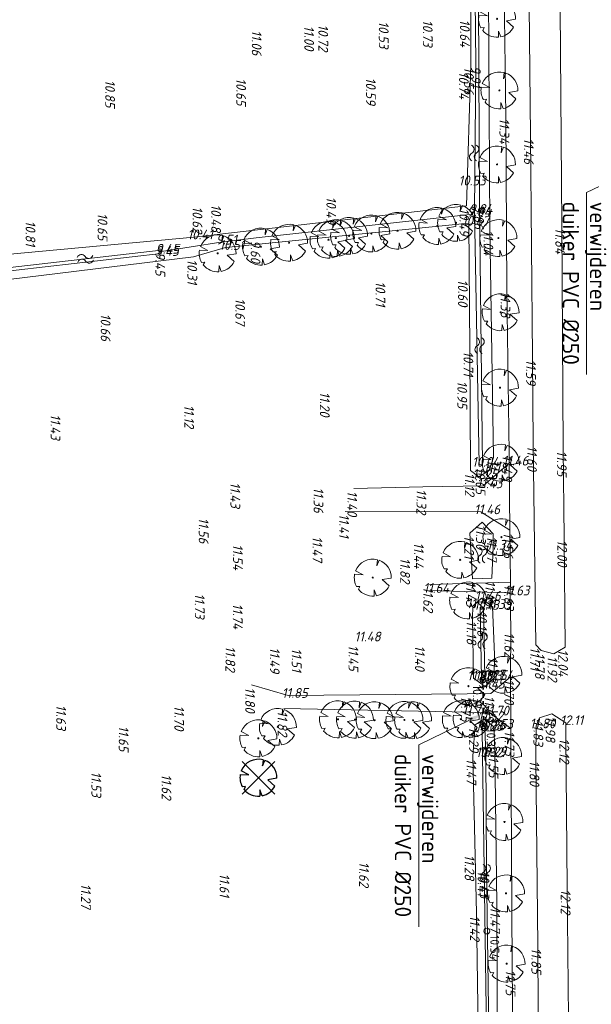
# Model space of a CAD drawing. Header units: metres. Extents: x 232614 to 233692, y 552964 to 554400.
# Tile 15 of 26: x 233346 to 233434, y 553931 to 554082. Entities that reach past the tile are written whole.
import ezdxf
from ezdxf import colors
from ezdxf.entities.mleader import LeaderData, LeaderLine
from ezdxf.math import Vec2, Vec3

# ---------------------------------------------------------------- set-up
doc = ezdxf.new("R2010")
doc.units = ezdxf.units.M
doc.linetypes.add('NLCS-HIDDEN', pattern=[4, 2, -2])
for name, color, linetype, lineweight, true_color in [('B-XX-AL-Hoogtecijfer-T', 7, 'Continuous', 18, 0xb8807a), ('Q26_Boom', 7, 'Continuous', 13, 0x165700), ('T09_Insteek_sloot', 7, 'Continuous', 13, 0x164c00), ('V-Duikerhoogte BOB-T', 7, 'Continuous', 18, 0x0059b3), ('V-Q69_Duiker-S', 1, 'NLCS-HIDDEN', 35, 0xff0000), ('V-WE-GR-BOOM_OP_BASIS_VAN_FOTO-S', 7, 'Continuous', 25, 0x165700), ('Waterpeilhoogte', 7, 'Continuous', 18, 0xb8807a)]:
    doc.layers.add(name, color=color, linetype=linetype, lineweight=lineweight, true_color=true_color)
for name, color, linetype, lineweight in [('Hoogtecijfer-T-UIT', 2, 'Continuous', 18), ('S05_Water', 144, 'Continuous', 13), ('T07_Greppel', 144, 'Continuous', 13), ('V-WE-AL-T', 7, 'Continuous', 13), ('V-WE-GR-BOOM-G', 1, 'Continuous', 25), ('V01_Kantgeslverh', 251, 'Continuous', 13), ('V05_Kanthalfverh', 251, 'Continuous', 13), ('W11_Waterlijn', 142, 'Continuous', 13)]:
    doc.layers.add(name, color=color, linetype=linetype, lineweight=lineweight)
doc.styles.add('ISO', font='NLCS-ISO.ttf')
doc.styles.add('NLCS-ISO', font='NLCS-ISO.ttf', dxfattribs={"height": 1.8})
doc.styles.add('NLCS-ISO-ANNOTATIEF-T25', font='NLCS-ISO.ttf', dxfattribs={"height": 2.5})
doc.styles.get("Standard").update_dxf_attribs({"font": 'arial.ttf'})

# ---------------------------------------------------------------- blocks, each defined once
blk = doc.blocks.new('M02_GRONDSLAGPUNT')
blk.add_circle((0, 0), 0.5)
blk.add_attdef('1', (0.6883896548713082, 0.5986564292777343), '', height=1.3)
blk = doc.blocks.new('Q69_DUIKER_OPENING')
at = {"color": 0}
for p, q in [((-0.2038016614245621, 0.344941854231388), (0, 0)), ((-0.1961876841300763, -0.3480278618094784), (0, 0)), ((0, 0), (0.5204812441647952, 0)), ((0.9994211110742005, 0), (1.501528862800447, 0)), ((1.898673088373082, 0), (2.3, 0))]:
    blk.add_line(p, q, dxfattribs=at)
blk = doc.blocks.new('Q26_BOOM')
at = {"flags": 128}
for points in [[(0.7241735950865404, 2.737870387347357), (0.6408429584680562, 1.803661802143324), (0.9729455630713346, 2.659649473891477)], [(-2.786822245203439, 0.5039873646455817), (-1.479423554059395, 0.4418412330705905), (-2.631308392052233, 1.047180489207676)], [(-2.192573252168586, -1.792472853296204), (-1.969614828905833, -1.360378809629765), (-2.466565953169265, -1.391553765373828)], [(2.831082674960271, -0.07294376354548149), (1.441592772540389, -0.309453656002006), (2.527937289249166, -1.276695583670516)], [(0.5578399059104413, -2.77656365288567), (0.2358009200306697, -1.873217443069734), (0.202819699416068, -2.824753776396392)]]:
    blk.add_lwpolyline(points, dxfattribs=at)
blk.add_lwpolyline([(2.83107871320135, -0.07294367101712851, 0.3219436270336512), (0.9729437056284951, 2.65964433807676, 0.3219436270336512)], format="xyb", dxfattribs=at)
blk.add_circle((0, 0), 0.08437499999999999)
for start, end in [(75.18440999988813, 158.298953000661), (169.7490490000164, 209.4302330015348), (281.3600670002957, 333.2046490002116), (219.2666920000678, 274.1068389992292)]:
    blk.add_arc((0, 0), 2.832018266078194, start, end)
blk = doc.blocks.new('S05')
for centre, radius, start, end in [((-0.6000000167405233, 0.03999905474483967), 0.6799999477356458, 28.07257499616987, 151.9275999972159), ((0.5999988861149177, 0.6800008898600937), 0.679999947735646, 208.0725722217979, 331.9275972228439), ((-0.5999988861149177, -0.6800008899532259), 0.6799999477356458, 28.07257499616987, 151.9275999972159), ((0.6000000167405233, -0.03999905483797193), 0.679999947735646, 208.0725722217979, 331.9275972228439)]:
    blk.add_arc(centre, radius, start, end)
blk = doc.blocks.new('V-SGR-BOOM_08')
at = {"ltscale": 20, "flags": 128}
for points in [[(0.6137024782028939, 2.320214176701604), (0.5430837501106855, 1.528517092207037), (0.8245248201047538, 2.253925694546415)], [(-2.361698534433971, 0.4271051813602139), (-1.253740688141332, 0.3744393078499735), (-2.229907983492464, 0.8874353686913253)], [(-1.858100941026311, -1.51903499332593), (-1.669154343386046, -1.152855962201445), (-2.090296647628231, -1.179275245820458)], [(2.399207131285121, -0.06181635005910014), (1.221680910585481, -0.2622471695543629), (2.142305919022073, -1.081938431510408)], [(0.4727378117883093, -2.352980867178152), (0.1998279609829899, -1.587445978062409), (0.1718782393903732, -2.393819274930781)]]:
    blk.add_lwpolyline(points, dxfattribs=at)
blk.add_lwpolyline([(2.399203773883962, -0.06181627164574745, 0.3219436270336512), (0.8245232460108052, 2.253921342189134, 0.3219436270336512)], format="xyb", dxfattribs=at)
blk.add_circle((1.789445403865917e-13, -1.789445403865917e-13), 0.07)
at = {"ltscale": 20}
for start, end in [(75.18440999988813, 158.298953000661), (169.7490490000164, 209.4302330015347), (281.3600670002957, 333.2046490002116), (219.2666920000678, 274.1068389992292)]:
    blk.add_arc((1.823366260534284e-13, -1.823413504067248e-13), 2.399999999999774, start, end, dxfattribs=at)
at = {"layer": 'V-WE-GR-BOOM-G'}
for p, q in [((-2.1213203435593, 2.1213203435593), (2.121320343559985, -2.121320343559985)), ((2.121320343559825, 2.12132034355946), (-2.12132034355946, -2.121320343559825))]:
    blk.add_line(p, q, dxfattribs=at)

msp = doc.modelspace()

# ---------------------------------------------------------------- linework, layer by layer
at = {"layer": 'T07_Greppel'}
msp.add_lwpolyline([(233368.185077, 554046.090511), (233377.285966, 554047.490172), (233382.694565, 554048.169692), (233415.921, 554051.81)], dxfattribs=at)
at = {"layer": 'T09_Insteek_sloot'}
for points in [[(233326.5775806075, 554043.6419528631), (233338.281941, 554045.042454), (233373.164, 554048.301), (233414.967, 554053.067), (233415.651, 554074.744), (233415.614, 554094.004), (233392.914, 554093.272), (233390.542, 554093.425), (233390.484, 554094.992), (233414.8157820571, 554095.27), (233416.335, 554095.835), (233418.29, 554094.763), (233418.563, 554049.717), (233419.09, 554014.497), (233418.434, 554012.506), (233416.848, 554011.516), (233415.595, 554012.495)], [(233415.595, 554012.495), (233415.459, 554031.142), (233415.314, 554050.417), (233378.005, 554046.671), (233373.120571, 554045.245403), (233337.154954, 554040.865204), (233323.8875631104, 554039.3949591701)]]:
    msp.add_lwpolyline(points, dxfattribs=at)
for points in [[(233415.500525, 554002.8556100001), (233415.888813, 553995.848962), (233418.867511, 553995.957418), (233419.061294, 554000.685984), (233419.062187, 554002.776339), (233417.378, 554004.567)], [(233418.9498359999, 553991.588302), (233419.252281, 553984.251736), (233419.226482, 553980.6808979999), (233417.849, 553979.379), (233416.0367705, 553980.639382), (233415.878974, 553989.824891), (233415.9283284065, 553991.7056743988), (233417.263, 553992.901)], [(233420.250334, 553855.930242), (233420.58564, 553859.373445), (233420.410765, 553877.252934), (233420.095832, 553894.679045), (233419.726132, 553922.536359), (233419.618726, 553945.906748), (233419.324256, 553969.674612), (233419.1725535, 553973.192525), (233417.662, 553974.385), (233416.302, 553973.493), (233415.959632, 553968.66412), (233416.499143, 553944.598569), (233416.921955, 553916.209019), (233417.212707, 553893.407276), (233417.438049, 553874.809602), (233417.6993505, 553855.528014), (233418.9505096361, 553854.5042439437)]]:
    msp.add_lwpolyline(points, close=True, dxfattribs=at)
at = {"layer": 'V-Q69_Duiker-S', "ltscale": 0.25}
msp.add_line((233417.5093285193, 553978.0963569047), (233417.5437094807, 553975.6158910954), dxfattribs=at)
at = {"layer": 'V01_Kantgeslverh'}
for points in [[(233420.532, 554094.1410000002), (233420.639856, 554093.431048), (233421.011733, 554066.878513), (233421.161469, 554040.244708), (233421.483457, 554015.184526), (233421.487, 554013.616)], [(233424.448, 554093.837), (233424.766935, 554063.838206), (233425.07048, 554029.870949), (233425.210744, 554016.653879), (233425.597604, 553985.750886), (233426.433, 553984.859), (233428.3562735, 553984.3686454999), (233430.093311, 553985.402656), (233429.931337, 554002.1812), (233429.792464, 554015.880678), (233429.573559, 554050.080301), (233429.2550000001, 554090.063)], [(233421.487, 554013.616), (233421.609, 554003.338)], [(233421.609, 554003.338), (233421.695, 553995.347)], [(233421.695, 553995.347), (233421.686, 553993.704)], [(233421.686, 553993.704), (233421.739475, 553988.025678), (233421.721041, 553980.8296160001)], [(233421.721041, 553980.8296160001), (233421.7698148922, 553972.9222883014)], [(233427.812441, 553884.9686890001), (233427.968085, 553889.280558), (233428.530656, 553898.870519), (233429.784326, 553911.727349), (233430.639054, 553923.513225), (233430.385509, 553948.598735), (233430.184866, 553971.750937), (233430.207382, 553973.778167), (233428.056, 553975.187), (233426.182, 553974.548), (233425.633722, 553973.305455), (233425.591273, 553968.36584), (233425.882262, 553939.601878), (233426.036617, 553909.948319), (233426.442609, 553880.915648), (233426.6816405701, 553852.46985469)], [(233422.5996577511, 553854.7173890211), (233422.483189, 553886.365324), (233421.943906, 553936.231468), (233421.7698148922, 553972.9222883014)]]:
    msp.add_lwpolyline(points, dxfattribs=at)
at = {"layer": 'V05_Kanthalfverh'}
for points in [[(233421.487, 554013.616), (233417.524805, 554010.122953), (233408.257, 554009.981), (233397.693, 554009.721)], [(233421.609, 554003.338), (233417.151466, 554006.151927), (233396.364, 554006.187)], [(233409.309, 553995.015), (233421.695, 553995.347)], [(233409.344, 553994.087), (233421.686, 553993.704)], [(233421.721041, 553980.8296160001), (233418.704513, 553978.296978), (233415.064, 553978.211), (233387.626, 553977.97), (233381.983, 553979.606)], [(233421.7698148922, 553972.9222883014), (233418.580851, 553975.25894), (233415.305, 553975.426), (233386.966, 553975.999)]]:
    msp.add_lwpolyline(points, dxfattribs=at)
at = {"layer": 'W11_Waterlijn'}
for points in [[(233416.196, 554094.601), (233416.76, 554094.661), (233416.98, 554053.483), (233417.416, 554013.341), (233416.886, 554013.416), (233416.193, 554052.204), (233416.396729, 554074.865644)], [(233417.774, 553980.769), (233417.285151, 553980.624995), (233417.04496, 553991.469911), (233417.570901, 553991.303288)], [(233417.793574, 553972.997327), (233417.951715, 553968.966358), (233418.052844, 553951.423741), (233418.487343, 553919.379911), (233418.779012, 553891.107185), (233419.237468, 553856.212526), (233418.779423, 553856.225569), (233418.332408, 553891.068773), (233418.11858, 553919.36196), (233417.650819, 553951.433627), (233417.432423, 553968.868335), (233417.387614, 553972.905321)]]:
    msp.add_lwpolyline(points, close=True, dxfattribs=at)
msp.add_lwpolyline([(233326.7401371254, 554041.6492710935), (233336.929505, 554042.705311), (233368.130701, 554046.31105), (233368.123144, 554045.752393), (233336.943667, 554042.210412), (233323.9156361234, 554040.804565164)], dxfattribs=at)

# ---------------------------------------------------------------- block references
at = {"layer": 'Q26_Boom'}
for p in [(233419.652227, 554081.774514), (233420.014848, 554070.784488), (233419.646155, 554059.436389), (233410.483897, 554050.003814), (233413.367325, 554050.473609), (233394.934359, 554048.139106), (233396.959583, 554048.481293), (233400.375541, 554048.839986), (233404.380707, 554049.262194), (233419.856741, 554048.141969), (233383.436294, 554046.820012), (233387.757263, 554047.428837), (233393.803882, 554047.888675), (233376.800656, 554045.803515), (233420.190699, 554036.764778), (233420.102146, 554025.195966), (233420.20381, 554013.6842), (233420.318726, 554002.265799), (233413.996426, 553998.790141), (233400.588331, 553996.06454), (233415.207379, 553992.567545), (233420.633235, 553981.149278), (233415.255523, 553979.414241), (233395.253442, 553974.321987), (233397.853681, 553974.273362), (233400.875978, 553974.185818), (233405.442625, 553974.236859), (233406.776903, 553974.182883), (233414.092331, 553974.347835), (233415.739255, 553974.435113), (233386.040767, 553973.166572), (233383.048959, 553971.407542), (233420.588981, 553968.699806), (233420.788802, 553958.577896), (233421.030005, 553947.626862), (233421.115917, 553936.842797)]:
    msp.add_blockref('Q26_BOOM', p, dxfattribs=at)
at = {"layer": 'S05_Water'}
for p, rotation in [((233416.1281640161, 554061.1850213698), 91.17389528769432), ((233356.513297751, 554044.9602038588), 6.469641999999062), ((233416.9733911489, 554031.6319979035), 91.35944767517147), ((233417.3817585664, 553999.4866453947), 92.58082331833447), ((233417.4468674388, 553986.3845721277), 91.85743808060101), ((233417.9141155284, 553950.8680707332), 270.910108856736)]:
    msp.add_blockref('S05', p, dxfattribs=dict(at, rotation=rotation))
at = {"layer": 'V-Duikerhoogte BOB-T'}
ref = msp.add_blockref('M02_GRONDSLAGPUNT', (233417.476, 553980.396), dxfattribs=dict(at, xscale=0.9, yscale=0.9, zscale=0.9, rotation=270))
ref.add_attrib('M02_GRONDSLAGPUNT', '10.37', (233415.9360364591, 553979.5998558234), dxfattribs={"layer": '0', "color": 0, "height": 1.35, "rotation": 270, "style": 'ISO'})
ref = msp.add_blockref('M02_GRONDSLAGPUNT', (233417.575, 553973.315), dxfattribs=dict(at, xscale=0.9, yscale=0.9, zscale=0.9, rotation=270))
ref.add_attrib('M02_GRONDSLAGPUNT', '10.36', (233418.0654814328, 553972.9201367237), dxfattribs={"layer": '0', "color": 0, "height": 1.35, "rotation": 270, "style": 'ISO'})
at = {"layer": 'V-Q69_Duiker-S'}
for p, rotation in [((233417.477452, 553980.396136), 270.7941080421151), ((233417.575586, 553973.316112), 90.79410804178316)]:
    msp.add_blockref('Q69_DUIKER_OPENING', p, dxfattribs=dict(at, rotation=rotation))
at = {"layer": 'V-WE-GR-BOOM_OP_BASIS_VAN_FOTO-S', "xscale": 1.180007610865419, "yscale": 1.180007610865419, "zscale": 1.180007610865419}
msp.add_blockref('V-SGR-BOOM_08', (233383.057919, 553965.363728), dxfattribs=at)
at = {"layer": 'Waterpeilhoogte'}
ref = msp.add_blockref('M02_GRONDSLAGPUNT', (233418.09, 553941.846), dxfattribs=dict(at, xscale=0.9, yscale=0.9, zscale=0.9, rotation=270))
ref.add_attrib('M02_GRONDSLAGPUNT', '10.54', (233418.6287907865, 553941.2264493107), dxfattribs={"layer": '0', "color": 0, "height": 1.35, "rotation": 270, "style": 'ISO'})

# ---------------------------------------------------------------- texts
at = {"layer": 'B-XX-AL-Hoogtecijfer-T', "style": 'NLCS-ISO', "oblique": 13.5}
for s, p in [('10.73', (233408.2714444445, 554081.6058468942)), ('10.64', (233413.9605555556, 554081.6650866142)), ('11.06', (233382.041113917, 554080.0390866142)), ('11.00', (233390.086375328, 554080.7298468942)), ('10.72', (233392.2537891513, 554080.9018468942)), ('10.53', (233401.5194444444, 554081.3912629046)), ('10.56', (233414.6043361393, 554074.3855026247)), ('9.91', (233415.6545039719, 554074.5244475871)), ('10.65', (233379.6598897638, 554072.6575026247)), ('10.59', (233399.5538372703, 554072.7522629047)), ('10.74', (233413.8125555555, 554073.6578468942)), ('10.85', (233359.5598897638, 554072.4033347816)), ('11.34', (233420.0200663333, 554066.528513)), ('11.46', (233423.7591600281, 554063.4702926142)), ('10.49', (233393.4779483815, 554054.4896504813)), ('10.62', (233372.9697891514, 554052.9980866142)), ('10.48', (233375.8154743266, 554053.307918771)), ('9.86', (233416.1438888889, 554053.1238902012)), ('10.65', (233358.4088897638, 554051.9845026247)), ('10.49', (233413.8799483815, 554052.7256504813)), ('10.81', (233347.3582222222, 554050.806918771)), ('11.04', (233417.5713333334, 554049.3668468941)), ('11.84', (233428.5818923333, 554049.718219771)), ('9.60', (233381.8747153, 554047.8105822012)), ('9.45', (233367.2592546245, 554045.9704660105)), ('10.31', (233372.1677932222, 554044.8952498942)), ('10.71', (233401.0152222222, 554041.5038468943)), ('10.60', (233413.6625975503, 554041.7850866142)), ('11.38', (233420.1966099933, 554039.882626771)), ('10.67', (233379.5214444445, 554038.9120866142)), ('10.66', (233358.8783361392, 554036.5470866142)), ('10.71', (233414.5062222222, 554030.7918468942)), ('11.59', (233424.1000950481, 554029.5303650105)), ('10.95', (233413.5688897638, 554026.2262629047)), ('11.20', (233392.4873753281, 554024.5638468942)), ('11.43', (233351.1873333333, 554021.1340000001)), ('11.12', (233371.6933447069, 554022.551)), ('11.60', (233424.2581193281, 554016.2859656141)), ('11.95', (233428.8271315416, 554015.5400940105)), ('11.33', (233418.1372222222, 554014.147)), ('11.49', (233420.4741831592, 554014.8433295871)), ('11.12', (233414.7123447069, 554012.145)), ('10.05', (233416.3728897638, 554013.0002629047)), ('11.43', (233378.7633333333, 554010.681)), ('11.36', (233391.516113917, 554009.9000866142)), ('11.40', (233396.7014864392, 554009.3708468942)), ('11.32', (233407.2965669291, 554009.631)), ('11.56', (233373.908113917, 554005.2455026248)), ('11.41', (233395.4501111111, 554005.837)), ('11.30', (233416.4253753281, 554004.2168468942)), ('11.56', (233420.640113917, 554002.9795026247)), ('11.47', (233391.3463333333, 554002.397)), ('11.44', (233406.9194444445, 554001.451)), ('11.21', (233414.625525, 554002.5056100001)), ('11.37', (233418.1094092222, 554002.426339)), ('12.00', (233428.9009345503, 554001.8310468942)), ('11.54', (233379.1543333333, 554001.1874160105)), ('11.82', (233404.8075669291, 553999.103918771)), ('11.43', (233414.8971463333, 553995.498962)), ('11.45', (233417.8632896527, 553995.6168340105)), ('11.62', (233408.3485669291, 553994.6470866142)), ('11.63', (233420.7422222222, 553994.9790866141)), ('11.73', (233373.3032222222, 553993.637)), ('11.74', (233379.1313333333, 553992.084)), ('10.16', (233416.602014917, 553990.9353746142)), ('11.18', (233414.9918927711, 553989.4628097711)), ('11.62', (233420.7790419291, 553987.6577646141)), ('11.82', (233378.0025669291, 553985.550918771)), ('11.49', (233384.8047261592, 553985.3698035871)), ('11.51', (233388.171, 553985.2204160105)), ('11.45', (233396.8767786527, 553985.7294160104)), ('11.40', (233407.0654864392, 553985.6588468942)), ('11.71', (233424.722604, 553985.400886)), ('12.04', (233429.0238665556, 553985.0525028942)), ('11.43', (233418.2606143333, 553983.901736)), ('11.78', (233425.4681409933, 553984.4969187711)), ('11.92', (233427.3958404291, 553984.027449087)), ('11.70', (233420.7684163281, 553980.4794628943)), ('11.80', (233381.0303753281, 553979.243918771)), ('11.75', (233414.0986675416, 553977.8704160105)), ('11.69', (233417.7341280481, 553977.9378682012)), ('11.63', (233352.0522222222, 553976.5630866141)), ('11.70', (233370.1563753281, 553976.4458468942)), ('11.82', (233386.0055669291, 553975.636918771)), ('11.98', (233427.0911409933, 553974.8337223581)), ('11.65', (233361.6416675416, 553973.3285026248)), ('11.29', (233415.3316150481, 553973.1518035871)), ('11.83', (233425.2292222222, 553974.185918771)), ('11.73', (233420.8170371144, 553972.5722883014)), ('12.12', (233429.2244329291, 553971.400937)), ('11.47', (233414.9679653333, 553968.31412)), ('11.55', (233418.3589235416, 553969.3340280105)), ('11.80', (233424.6386483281, 553968.003758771)), ('11.53', (233357.4532222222, 553966.3054160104)), ('11.62', (233368.2205669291, 553965.8970866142)), ('11.28', (233414.6871409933, 553953.5459187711)), ('11.62', (233398.4995669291, 553952.4800866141)), ('11.61', (233377.109, 553950.6740866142)), ('10.41', (233416.6591523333, 553951.0834738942)), ('10.43', (233416.9833995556, 553951.0735878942)), ('11.27', (233355.8552222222, 553949.113)), ('12.12', (233429.4250759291, 553948.248735)), ('11.47', (233418.6270593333, 553945.556748)), ('11.42', (233415.4998210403, 553944.248569)), ('11.85', (233424.9169295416, 553939.2492127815)), ('11.75', (233420.9785735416, 553935.8908840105))]:
    msp.add_text(s, height=1.5, rotation=270, dxfattribs=at).set_placement(p)
at = {"layer": 'Hoogtecijfer-T-UIT', "style": 'NLCS-ISO', "oblique": 13.5}
for s, p in [('10.53', (233413.7504444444, 554056.2132629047)), ('9.84', (233415.0621083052, 554051.4567223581)), ('9.84', (233415.3341083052, 554051.8507223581)), ('10.67', (233414.2834444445, 554050.0490866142)), ('10.41', (233372.1723333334, 554047.9508468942)), ('9.51', (233376.5437409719, 554047.1495880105)), ('9.45', (233367.2516976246, 554045.4118090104)), ('9.45', (233367.3136306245, 554045.7499270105)), ('10.51', (233377.0522222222, 554046.3302629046)), ('10.04', (233415.8165555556, 554013.0658468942)), ('11.18', (233417.5469187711, 554012.1439187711)), ('11.46', (233420.4792250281, 554013.2480866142)), ('11.25', (233415.8826675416, 554011.1754160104)), ('11.43', (233416.5331383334, 554009.772953)), ('11.46', (233416.1436910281, 554005.7840136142)), ('11.34', (233418.0696273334, 554000.335984)), ('11.64', (233408.3523333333, 553993.7190866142)), ('11.46', (233416.2552250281, 553992.5330866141)), ('11.63', (233420.7332222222, 553993.3360866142)), ('11.33', (233414.9755506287, 553991.3556743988)), ('10.13', (233416.0921822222, 553991.1197578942)), ('11.39', (233417.979451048, 553991.247105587)), ('11.48', (233397.8012521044, 553986.2689187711)), ('11.29', (233415.0663855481, 553980.298185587)), ('10.23', (233416.2545954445, 553980.2748418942)), ('10.27', (233416.7434444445, 553980.4188468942)), ('11.54', (233418.2348153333, 553980.3403140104)), ('11.45', (233416.8447786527, 553979.0384160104)), ('11.85', (233386.6606675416, 553977.6173347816)), ('11.74', (233414.3133333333, 553975.076)), ('11.70', (233417.6282263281, 553974.9087868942)), ('10.28', (233416.3449772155, 553972.543239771)), ('11.52', (233416.7015669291, 553974.0444160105)), ('10.26', (233416.7469101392, 553972.6294136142)), ('11.53', (233418.2197757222, 553972.8519410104)), ('11.80', (233424.6810973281, 553972.943373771)), ('12.11', (233429.332382, 553973.4281670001)), ('10.32', (233416.3942121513, 553968.5181818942)), ('10.29', (233416.9035522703, 553968.6250084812))]:
    msp.add_text(s, height=1.5, dxfattribs=at).set_placement(p)

# ---------------------------------------------------------------- leaders
at = {"layer": 'V-WE-AL-T'}
ml = msp.add_multileader_mtext('Standard', dxfattribs=at)
ml.set_content('verwijderen\\Pduiker PVC %%C250', color=256, style='NLCS-ISO-ANNOTATIEF-T25')
ml.set_leader_properties(color=256, linetype='ByLayer', lineweight=13)
ml.build(insert=Vec2(0, 0))
ml.multileader.update_dxf_attribs({"text_left_attachment_type": 6, "text_right_attachment_type": 6, "dogleg_length": 0.5, "arrow_head_size": 2.5})
ctx = ml.context
ctx.base_point, ctx.char_height, ctx.arrow_head_size, ctx.landing_gap_size, ctx.plane_origin, ctx.plane_x_axis, ctx.plane_y_axis = Vec3(233433.3898722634, 554054.6293335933), 2.5, 2.5, 0.9, Vec3(233434.449364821, 554056.5025698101), Vec3(0, -1), Vec3(1, 0)
ctx.left_attachment, ctx.right_attachment = 6, 6
notes = []
notes.append((ctx, [(1, (1, 1, 0), (233433.3898722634, 554055.1293335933), (0, -1), 0.5, [(0, [(233442.47133, 554059.514297)], 0, [])])]))
ctx.mtext.insert, ctx.mtext.text_direction, ctx.mtext.rotation, ctx.mtext.flow_direction = Vec3(233436.3898722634, 554053.7293335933), Vec3(0, -1), 4.71238898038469, 5
ml = msp.add_multileader_mtext('Standard', dxfattribs=at)
ml.set_content('verwijderen\\Pduiker PVC %%C250', color=256, style='NLCS-ISO-ANNOTATIEF-T25')
ml.set_leader_properties(color=256, linetype='ByLayer', lineweight=13)
ml.build(insert=Vec2(0, 0))
ml.multileader.update_dxf_attribs({"text_left_attachment_type": 6, "text_right_attachment_type": 6, "dogleg_length": 0.5, "arrow_head_size": 2.5})
ctx = ml.context
ctx.base_point, ctx.char_height, ctx.arrow_head_size, ctx.landing_gap_size, ctx.plane_origin, ctx.plane_x_axis, ctx.plane_y_axis = Vec3(233407.6395248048, 553969.9074761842), 2.5, 2.5, 0.9, Vec3(233409.5273064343, 553972.2028755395), Vec3(0, -1), Vec3(1, 0)
ctx.left_attachment, ctx.right_attachment = 6, 6
notes.append((ctx, [(1, (1, 1, 0), (233407.6395248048, 553970.4074761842), (0, -1), 0.5, [(0, [(233417.5492716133, 553975.2146027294)], 0, [])])]))
ctx.mtext.insert, ctx.mtext.text_direction, ctx.mtext.rotation, ctx.mtext.flow_direction = Vec3(233410.6395248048, 553969.0074761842), Vec3(0, -1), 4.71238898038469, 5
for ctx, leaders in notes:
    for number, flags, end, landing, length, lines in leaders:
        leader = LeaderData()
        leader.index, (leader.has_last_leader_line, leader.has_dogleg_vector, leader.attachment_direction) = number, flags
        leader.last_leader_point, leader.dogleg_vector, leader.dogleg_length = Vec3(end), Vec3(landing), length
        for number, points, colour, breaks in lines:
            line = LeaderLine()
            line.index, line.vertices, line.color, line.breaks = number, Vec3.list(points), colors.encode_raw_color(colour), breaks
            leader.lines.append(line)
        ctx.leaders.append(leader)

doc.saveas('drawing.dxf')
